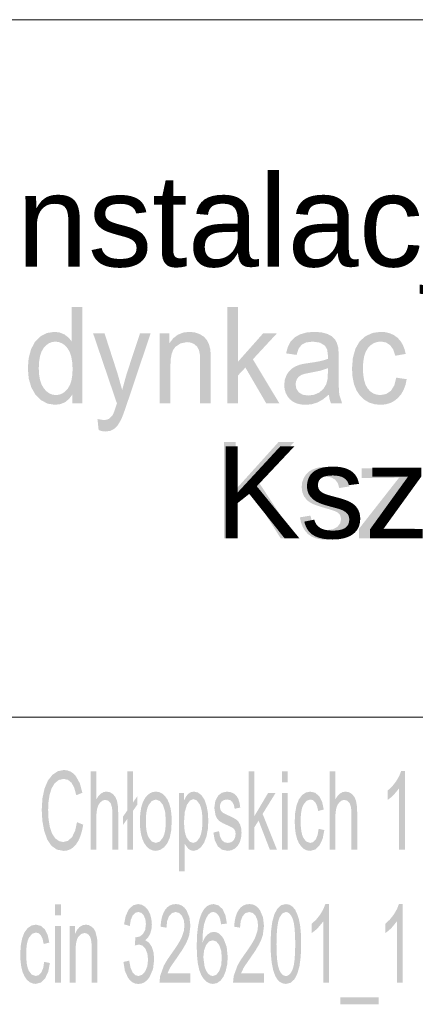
# Model space of a CAD drawing. Header units: millimetres. Extents: x 116 to 15750, y -6945 to 9999.
# Tile 59 of 150: x 7475 to 7582, y -3423 to -3158. Entities that reach past the tile are written whole.
import ezdxf

# ---------------------------------------------------------------- set-up
doc = ezdxf.new("R2010")
doc.units = ezdxf.units.MM
doc.layers.get('0').update_dxf_attribs({"color": 252})
doc.styles.get("Standard").update_dxf_attribs({"font": 'simplex.shx'})

msp = doc.modelspace()

# ---------------------------------------------------------------- hatches: boundary and pattern name
h = msp.add_hatch(color=7)
h.paths.add_polyline_path([(7489.33, -3260.8), (7489.33, -3258.43), (7488.43, -3259.65), (7487.34, -3260.53), (7486.07, -3261.05), (7484.6, -3261.23), (7482.67, -3260.92), (7480.89, -3259.99), (7479.38, -3258.51), (7478.26, -3256.53), (7477.56, -3254.15), (7477.33, -3251.43), (7477.54, -3248.75), (7478.17, -3246.33), (7479.23, -3244.31), (7480.71, -3242.82), (7482.49, -3241.9), (7484.48, -3241.6), (7485.92, -3241.78), (7487.2, -3242.31), (7488.28, -3243.14), (7489.14, -3244.18), (7489.14, -3234.88), (7491.99, -3234.88), (7491.99, -3260.8)])
h.paths.add_polyline_path([(7480.27, -3251.43), (7480.36, -3253.12), (7480.61, -3254.58), (7481.04, -3255.82), (7481.64, -3256.82), (7482.36, -3257.61), (7483.13, -3258.16), (7483.97, -3258.5), (7484.87, -3258.61), (7485.78, -3258.5), (7486.61, -3258.18), (7487.37, -3257.65), (7488.06, -3256.9), (7488.63, -3255.94), (7489.05, -3254.75), (7489.29, -3253.33), (7489.38, -3251.7), (7489.29, -3249.9), (7489.04, -3248.35), (7488.62, -3247.07), (7488.04, -3246.04), (7487.33, -3245.25), (7486.55, -3244.69), (7485.69, -3244.35), (7484.75, -3244.23), (7483.83, -3244.34), (7482.99, -3244.67), (7482.24, -3245.21), (7481.56, -3245.97), (7480.99, -3246.96), (7480.59, -3248.2), (7480.35, -3249.69)])
h = msp.add_hatch(color=7)
h.dxf.hatch_style = 2
h.paths.add_polyline_path([(7531.01, -3260.8), (7531.01, -3234.88), (7533.87, -3234.88), (7533.87, -3249.66), (7540.65, -3242.02), (7544.36, -3242.02), (7537.9, -3248.99), (7545.01, -3260.8), (7541.48, -3260.8), (7535.89, -3251.2), (7533.87, -3253.35), (7533.87, -3260.8)])
h = msp.add_hatch(color=7)
h.dxf.hatch_style = 2
h.paths.add_polyline_path([(7496.39, -3268.03), (7496.07, -3265.05), (7497.71, -3265.33), (7498.57, -3265.24), (7499.24, -3264.97), (7500.18, -3263.98), (7500.53, -3263.15), (7501.05, -3261.61), (7501.3, -3260.83), (7494.9, -3242.02), (7497.98, -3242.02), (7501.5, -3252.9), (7502.72, -3257.25), (7503.9, -3252.97), (7507.51, -3242.02), (7510.37, -3242.02), (7503.95, -3261.12), (7503.46, -3262.54), (7503.03, -3263.73), (7502.66, -3264.67), (7502.34, -3265.38), (7501.52, -3266.74), (7500.59, -3267.68), (7499.5, -3268.23), (7498.23, -3268.42), (7497.36, -3268.32)])
h = msp.add_hatch(color=7)
h.dxf.hatch_style = 2
h.paths.add_polyline_path([(7512.84, -3260.8), (7512.84, -3242.02), (7515.41, -3242.02), (7515.41, -3244.69), (7516.45, -3243.34), (7517.69, -3242.37), (7519.14, -3241.79), (7520.8, -3241.6), (7522.26, -3241.75), (7523.6, -3242.21), (7524.72, -3242.91), (7525.52, -3243.81), (7526.06, -3244.89), (7526.41, -3246.16), (7526.53, -3247.38), (7526.57, -3249.25), (7526.57, -3260.8), (7523.71, -3260.8), (7523.71, -3249.38), (7523.63, -3247.68), (7523.38, -3246.47), (7522.91, -3245.61), (7522.19, -3244.94), (7521.26, -3244.5), (7520.19, -3244.36), (7518.49, -3244.68), (7517.03, -3245.65), (7516.45, -3246.44), (7516.04, -3247.52), (7515.79, -3248.89), (7515.71, -3250.54), (7515.71, -3260.8)])
h = msp.add_hatch(color=7)
h.paths.add_polyline_path([(7558.34, -3258.49), (7556.78, -3259.77), (7555.28, -3260.61), (7553.75, -3261.07), (7552.12, -3261.23), (7550.81, -3261.13), (7549.66, -3260.85), (7548.67, -3260.37), (7547.84, -3259.71), (7547.19, -3258.9), (7546.72, -3257.99), (7546.44, -3256.97), (7546.35, -3255.85), (7546.49, -3254.53), (7546.91, -3253.33), (7547.56, -3252.3), (7548.39, -3251.5), (7549.36, -3250.9), (7550.45, -3250.46), (7551.51, -3250.21), (7553, -3249.98), (7554.62, -3249.74), (7556.01, -3249.48), (7557.17, -3249.19), (7558.1, -3248.88), (7558.11, -3248.35), (7558.12, -3248.05), (7557.91, -3246.39), (7557.31, -3245.31), (7555.94, -3244.5), (7554.05, -3244.23), (7552.29, -3244.43), (7551.06, -3245.02), (7550.22, -3246.11), (7549.64, -3247.8), (7546.84, -3247.38), (7547.34, -3245.58), (7548.09, -3244.16), (7549.16, -3243.07), (7550.62, -3242.26), (7552.41, -3241.76), (7554.46, -3241.6), (7556.42, -3241.74), (7557.98, -3242.16), (7559.15, -3242.8), (7559.97, -3243.59), (7560.51, -3244.56), (7560.86, -3245.75), (7560.96, -3246.9), (7561, -3248.69), (7561, -3252.93), (7561.01, -3254.95), (7561.04, -3256.56), (7561.1, -3257.76), (7561.18, -3258.55), (7561.91, -3260.8), (7558.91, -3260.8), (7558.55, -3259.73)])
h.paths.add_polyline_path([(7558.1, -3251.38), (7556.15, -3252.03), (7553.42, -3252.58), (7551.92, -3252.88), (7550.93, -3253.21), (7550.27, -3253.65), (7549.79, -3254.25), (7549.5, -3254.97), (7549.4, -3255.76), (7549.62, -3256.93), (7550.27, -3257.89), (7551.34, -3258.52), (7552.8, -3258.73), (7554.37, -3258.53), (7555.75, -3257.93), (7556.87, -3256.97), (7557.64, -3255.72), (7557.99, -3254.39), (7558.1, -3252.54)])
h = msp.add_hatch(color=7)
h.dxf.hatch_style = 2
h.paths.add_polyline_path([(7576.49, -3253.92), (7579.31, -3254.33), (7578.99, -3255.86), (7578.49, -3257.21), (7577.81, -3258.39), (7576.95, -3259.39), (7575.94, -3260.2), (7574.83, -3260.77), (7573.6, -3261.11), (7572.28, -3261.23), (7570.63, -3261.07), (7569.15, -3260.6), (7567.84, -3259.81), (7566.7, -3258.7), (7565.78, -3257.31), (7565.12, -3255.64), (7564.73, -3253.7), (7564.59, -3251.48), (7564.82, -3248.63), (7565.5, -3246.16), (7566.64, -3244.16), (7568.26, -3242.74), (7570.19, -3241.88), (7572.29, -3241.6), (7573.6, -3241.69), (7574.79, -3241.99), (7575.86, -3242.47), (7576.8, -3243.15), (7577.59, -3244), (7578.23, -3245.02), (7578.71, -3246.2), (7579.04, -3247.54), (7576.25, -3248.02), (7575.7, -3246.36), (7574.84, -3245.17), (7573.73, -3244.45), (7572.4, -3244.21), (7571.37, -3244.32), (7570.44, -3244.64), (7569.61, -3245.18), (7568.89, -3245.94), (7568.29, -3246.93), (7567.87, -3248.17), (7567.61, -3249.65), (7567.53, -3251.39), (7567.61, -3253.16), (7567.86, -3254.66), (7568.26, -3255.91), (7568.84, -3256.9), (7569.54, -3257.65), (7570.34, -3258.18), (7571.25, -3258.5), (7572.25, -3258.61), (7573.79, -3258.32), (7575.06, -3257.46), (7575.98, -3256)])
h = msp.add_hatch(color=7)
h.dxf.hatch_style = 2
h.paths.add_polyline_path([(7530.16, -3297.13), (7530.16, -3271.21), (7533.25, -3271.21), (7533.25, -3284.06), (7544.84, -3271.21), (7549.03, -3271.21), (7539.24, -3281.71), (7549.45, -3297.13), (7545.38, -3297.13), (7537.07, -3284.01), (7533.25, -3288.15), (7533.25, -3297.13)])
h = msp.add_hatch(color=7)
h.dxf.hatch_style = 2
h.paths.add_polyline_path([(7550.56, -3291.52), (7553.39, -3291.03), (7553.84, -3292.7), (7554.71, -3293.93), (7556.02, -3294.68), (7557.77, -3294.94), (7559.48, -3294.71), (7560.69, -3294.04), (7561.41, -3293.07), (7561.65, -3291.94), (7561.44, -3290.98), (7560.8, -3290.25), (7560.4, -3290.02), (7559.78, -3289.77), (7558.94, -3289.48), (7557.88, -3289.17), (7556.42, -3288.74), (7555.21, -3288.35), (7554.24, -3287.98), (7553.51, -3287.64), (7552.44, -3286.87), (7551.67, -3285.85), (7551.19, -3284.65), (7551.04, -3283.33), (7551.17, -3282.13), (7551.55, -3281.01), (7552.16, -3280.03), (7552.95, -3279.23), (7553.75, -3278.73), (7554.78, -3278.3), (7555.97, -3278.02), (7557.26, -3277.92), (7559.12, -3278.08), (7560.75, -3278.56), (7562.05, -3279.31), (7562.97, -3280.29), (7563.57, -3281.56), (7563.95, -3283.19), (7561.16, -3283.62), (7560.78, -3282.33), (7560.05, -3281.36), (7558.94, -3280.74), (7557.46, -3280.54), (7555.77, -3280.72), (7554.65, -3281.27), (7554.02, -3282.05), (7553.81, -3282.96), (7554.15, -3284.08), (7554.6, -3284.55), (7555.25, -3284.92), (7555.57, -3285.04), (7556.09, -3285.22), (7556.83, -3285.45), (7557.78, -3285.74), (7559.18, -3286.17), (7560.36, -3286.56), (7561.3, -3286.91), (7562.02, -3287.22), (7563.09, -3287.92), (7563.91, -3288.89), (7564.42, -3290.12), (7564.59, -3291.61), (7564.38, -3293.15), (7563.75, -3294.6), (7562.73, -3295.85), (7561.34, -3296.78), (7559.66, -3297.36), (7557.78, -3297.55), (7556.23, -3297.46), (7554.88, -3297.17), (7553.72, -3296.7), (7552.76, -3296.03), (7551.97, -3295.18), (7551.35, -3294.14), (7550.87, -3292.92)])
h = msp.add_hatch(color=7)
h.dxf.hatch_style = 2
h.paths.add_polyline_path([(7566.51, -3297.13), (7566.51, -3294.54), (7577.27, -3280.82), (7575.55, -3280.9), (7574.04, -3280.93), (7567.15, -3280.93), (7567.15, -3278.35), (7580.96, -3278.35), (7580.96, -3280.45), (7571.81, -3292.37), (7570.04, -3294.54), (7573.66, -3294.39), (7581.47, -3294.39), (7581.47, -3297.13)])
h = msp.add_hatch(color=7)
h.dxf.hatch_style = 2
h.paths.add_polyline_path([(7490.56, -3373.52), (7492.23, -3374.22), (7491.91, -3375.84), (7491.49, -3377.25), (7490.97, -3378.46), (7490.34, -3379.46), (7489.62, -3380.25), (7488.82, -3380.81), (7487.95, -3381.15), (7487, -3381.26), (7485.15, -3380.92), (7483.68, -3379.88), (7482.55, -3378.18), (7481.73, -3375.87), (7481.23, -3373.14), (7481.07, -3370.22), (7481.25, -3367.15), (7481.82, -3364.49), (7482.73, -3362.34), (7483.96, -3360.77), (7485.43, -3359.82), (7487.03, -3359.5), (7487.93, -3359.6), (7488.77, -3359.9), (7489.53, -3360.4), (7490.21, -3361.1), (7491.31, -3363.04), (7492.01, -3365.63), (7490.37, -3366.28), (7489.83, -3364.29), (7489.09, -3362.93), (7488.15, -3362.15), (7486.99, -3361.88), (7485.65, -3362.18), (7484.56, -3363.05), (7483.73, -3364.41), (7483.18, -3366.17), (7482.88, -3368.16), (7482.79, -3370.21), (7482.9, -3372.72), (7483.26, -3374.9), (7483.86, -3376.64), (7484.72, -3377.89), (7485.75, -3378.63), (7486.86, -3378.88), (7488.16, -3378.54), (7489.24, -3377.53), (7490.06, -3375.85)])
h = msp.add_hatch(color=7)
h.dxf.hatch_style = 2
h.paths.add_polyline_path([(7494.21, -3380.9), (7494.21, -3359.86), (7495.76, -3359.86), (7495.76, -3367.41), (7496.34, -3366.49), (7496.99, -3365.84), (7497.71, -3365.44), (7498.5, -3365.31), (7499.44, -3365.48), (7500.26, -3365.98), (7500.91, -3366.78), (7501.34, -3367.83), (7501.58, -3369.27), (7501.66, -3371.24), (7501.66, -3380.9), (7500.11, -3380.9), (7500.11, -3371.24), (7499.99, -3369.57), (7499.61, -3368.42), (7499, -3367.76), (7498.18, -3367.54), (7497.51, -3367.69), (7496.89, -3368.14), (7496.37, -3368.84), (7496.02, -3369.75), (7495.82, -3370.96), (7495.76, -3372.56), (7495.76, -3380.9)])
h = msp.add_hatch(color=7)
h.dxf.hatch_style = 2
h.paths.add_polyline_path([(7504.1, -3372.66), (7502.98, -3374.24), (7502.98, -3371.97), (7504.1, -3370.39), (7504.1, -3359.86), (7505.64, -3359.86), (7505.64, -3368.21), (7506.8, -3366.56), (7506.8, -3368.81), (7505.64, -3370.47), (7505.64, -3380.9), (7504.1, -3380.9)])
h = msp.add_hatch(color=7)
h.dxf.hatch_style = 2
h.paths.add_polyline_path([(7536.79, -3380.9), (7536.79, -3359.86), (7538.34, -3359.86), (7538.34, -3371.86), (7542.01, -3365.66), (7544.02, -3365.66), (7540.52, -3371.31), (7544.37, -3380.9), (7542.46, -3380.9), (7539.44, -3373.11), (7538.34, -3374.86), (7538.34, -3380.9)])
h = msp.add_hatch(color=7)
h.paths.add_polyline_path([(7545.7, -3362.83), (7545.7, -3359.86), (7547.25, -3359.86), (7547.25, -3362.83)])
h.paths.add_polyline_path([(7545.7, -3380.9), (7545.7, -3365.66), (7547.25, -3365.66), (7547.25, -3380.9)])
h = msp.add_hatch(color=7)
h.dxf.hatch_style = 2
h.paths.add_polyline_path([(7558.55, -3380.9), (7558.55, -3359.86), (7560.1, -3359.86), (7560.1, -3367.41), (7560.68, -3366.49), (7561.33, -3365.84), (7562.05, -3365.44), (7562.84, -3365.31), (7563.78, -3365.48), (7564.6, -3365.98), (7565.25, -3366.78), (7565.68, -3367.83), (7565.92, -3369.27), (7566, -3371.24), (7566, -3380.9), (7564.45, -3380.9), (7564.45, -3371.24), (7564.33, -3369.57), (7563.95, -3368.42), (7563.34, -3367.76), (7562.52, -3367.54), (7561.85, -3367.69), (7561.23, -3368.14), (7560.71, -3368.84), (7560.36, -3369.75), (7560.16, -3370.96), (7560.1, -3372.56), (7560.1, -3380.9)])
h = msp.add_hatch(color=7)
h.dxf.hatch_style = 2
h.paths.add_polyline_path([(7578.82, -3380.9), (7577.26, -3380.9), (7577.26, -3364.44), (7575.8, -3366.22), (7574.93, -3367), (7574.17, -3367.55), (7574.17, -3365.05), (7575.38, -3363.93), (7576.44, -3362.58), (7577.27, -3361.16), (7577.82, -3359.77), (7578.82, -3359.77)])
h = msp.add_hatch(color=7)
h.paths.add_polyline_path([(7507.49, -3373.28), (7507.58, -3371.3), (7507.84, -3369.59), (7508.29, -3368.16), (7508.91, -3367), (7509.53, -3366.26), (7510.21, -3365.74), (7510.96, -3365.42), (7511.78, -3365.31), (7512.68, -3365.44), (7513.49, -3365.83), (7514.22, -3366.47), (7514.86, -3367.37), (7515.38, -3368.5), (7515.76, -3369.83), (7515.98, -3371.35), (7516.06, -3373.06), (7515.93, -3375.69), (7515.53, -3377.69), (7514.88, -3379.19), (7513.99, -3380.31), (7512.93, -3381.01), (7511.78, -3381.25), (7510.86, -3381.12), (7510.04, -3380.74), (7509.31, -3380.1), (7508.67, -3379.2), (7508.15, -3378.06), (7507.78, -3376.69), (7507.56, -3375.1)])
h.paths.add_polyline_path([(7509.09, -3373.28), (7509.13, -3374.65), (7509.28, -3375.84), (7509.51, -3376.84), (7509.85, -3377.66), (7510.71, -3378.76), (7511.78, -3379.12), (7512.84, -3378.76), (7513.7, -3377.66), (7514.04, -3376.83), (7514.28, -3375.81), (7514.42, -3374.6), (7514.47, -3373.19), (7514.28, -3370.71), (7513.7, -3368.91), (7512.83, -3367.82), (7511.78, -3367.45), (7510.71, -3367.82), (7509.85, -3368.9), (7509.51, -3369.72), (7509.28, -3370.72), (7509.13, -3371.91)])
h = msp.add_hatch(color=7)
h.paths.add_polyline_path([(7517.98, -3386.75), (7517.98, -3365.66), (7519.39, -3365.66), (7519.39, -3367.64), (7519.92, -3366.62), (7520.51, -3365.89), (7521.21, -3365.46), (7522.04, -3365.31), (7523.14, -3365.56), (7524.1, -3366.32), (7524.89, -3367.53), (7525.45, -3369.15), (7525.8, -3371.07), (7525.91, -3373.17), (7525.79, -3375.39), (7525.41, -3377.38), (7524.79, -3379.03), (7523.94, -3380.25), (7522.96, -3381), (7521.93, -3381.25), (7521.19, -3381.11), (7520.54, -3380.71), (7519.52, -3379.32), (7519.52, -3386.75)])
h.paths.add_polyline_path([(7519.38, -3373.37), (7519.42, -3374.74), (7519.55, -3375.93), (7519.78, -3376.92), (7520.09, -3377.71), (7520.88, -3378.77), (7521.82, -3379.12), (7522.78, -3378.76), (7523.59, -3377.66), (7523.91, -3376.84), (7524.14, -3375.81), (7524.28, -3374.58), (7524.33, -3373.15), (7524.28, -3371.79), (7524.15, -3370.6), (7523.92, -3369.6), (7523.61, -3368.79), (7522.82, -3367.7), (7521.89, -3367.33), (7520.96, -3367.72), (7520.14, -3368.88), (7519.57, -3370.78)])
h = msp.add_hatch(color=7)
h.dxf.hatch_style = 2
h.paths.add_polyline_path([(7527.26, -3376.35), (7528.79, -3375.95), (7529.04, -3377.31), (7529.51, -3378.3), (7530.22, -3378.92), (7531.16, -3379.12), (7532.09, -3378.94), (7532.74, -3378.4), (7533.13, -3377.61), (7533.26, -3376.7), (7533.15, -3375.91), (7532.8, -3375.32), (7532.25, -3374.93), (7531.22, -3374.44), (7529.77, -3373.78), (7528.85, -3373.21), (7528.28, -3372.58), (7527.86, -3371.75), (7527.52, -3369.7), (7527.8, -3367.82), (7528.56, -3366.38), (7529.54, -3365.62), (7530.88, -3365.31), (7531.89, -3365.44), (7532.78, -3365.83), (7533.48, -3366.44), (7533.97, -3367.23), (7534.3, -3368.26), (7534.51, -3369.59), (7532.99, -3369.93), (7532.79, -3368.89), (7532.39, -3368.1), (7531.8, -3367.6), (7530.99, -3367.43), (7530.08, -3367.58), (7529.47, -3368.02), (7529.13, -3368.66), (7529.01, -3369.4), (7529.21, -3370.31), (7529.8, -3371), (7530.25, -3371.23), (7531.17, -3371.66), (7532.56, -3372.32), (7533.46, -3372.86), (7534.04, -3373.43), (7534.48, -3374.21), (7534.76, -3375.21), (7534.85, -3376.42), (7534.74, -3377.68), (7534.4, -3378.86), (7533.85, -3379.87), (7533.1, -3380.63), (7532.19, -3381.09), (7531.17, -3381.25), (7529.59, -3380.94), (7528.45, -3380.02), (7527.68, -3378.48)])
h = msp.add_hatch(color=7)
h.dxf.hatch_style = 2
h.paths.add_polyline_path([(7555.61, -3375.32), (7557.14, -3375.65), (7556.69, -3377.99), (7555.86, -3379.76), (7554.71, -3380.88), (7553.33, -3381.25), (7552.44, -3381.12), (7551.64, -3380.74), (7550.93, -3380.1), (7550.31, -3379.2), (7549.81, -3378.07), (7549.45, -3376.71), (7549.24, -3375.14), (7549.17, -3373.34), (7549.29, -3371.02), (7549.66, -3369.02), (7550.28, -3367.4), (7551.15, -3366.24), (7552.2, -3365.55), (7553.34, -3365.31), (7554.69, -3365.63), (7555.78, -3366.57), (7556.55, -3368.09), (7556.99, -3370.14), (7555.48, -3370.52), (7555.18, -3369.18), (7554.72, -3368.21), (7554.12, -3367.63), (7553.4, -3367.43), (7552.34, -3367.79), (7551.5, -3368.84), (7551.17, -3369.64), (7550.94, -3370.65), (7550.81, -3371.86), (7550.76, -3373.27), (7550.81, -3374.7), (7550.94, -3375.92), (7551.16, -3376.93), (7551.47, -3377.73), (7552.28, -3378.77), (7553.32, -3379.12), (7554.15, -3378.89), (7554.83, -3378.19), (7555.33, -3377.01)])
h = msp.add_hatch(color=7)
h.paths.add_polyline_path([(7484.68, -3398.63), (7484.68, -3395.65), (7486.23, -3395.65), (7486.23, -3398.63)])
h.paths.add_polyline_path([(7484.68, -3416.7), (7484.68, -3401.46), (7486.23, -3401.46), (7486.23, -3416.7)])
h = msp.add_hatch(color=7)
h.dxf.hatch_style = 2
h.paths.add_polyline_path([(7503.06, -3411.14), (7504.61, -3410.8), (7504.97, -3412.69), (7505.52, -3413.96), (7506.23, -3414.69), (7507.08, -3414.93), (7508.09, -3414.62), (7508.93, -3413.67), (7509.5, -3412.26), (7509.69, -3410.54), (7509.51, -3408.92), (7508.99, -3407.61), (7508.19, -3406.74), (7507.22, -3406.45), (7506.12, -3406.74), (7506.29, -3404.47), (7506.54, -3404.5), (7507.48, -3404.28), (7508.32, -3403.63), (7508.91, -3402.54), (7509.11, -3400.98), (7508.97, -3399.68), (7508.54, -3398.63), (7507.87, -3397.93), (7507.05, -3397.69), (7506.22, -3397.93), (7505.54, -3398.64), (7505.04, -3399.82), (7504.77, -3401.48), (7503.22, -3401.02), (7503.68, -3398.72), (7504.51, -3397), (7505.64, -3395.92), (7507.01, -3395.57), (7508, -3395.75), (7508.91, -3396.31), (7509.68, -3397.18), (7510.25, -3398.32), (7510.59, -3399.64), (7510.71, -3401.04), (7510.6, -3402.34), (7510.27, -3403.52), (7509.72, -3404.53), (7508.97, -3405.3), (7509.96, -3405.96), (7510.71, -3407.09), (7511.17, -3408.62), (7511.33, -3410.48), (7511.03, -3413.03), (7510.12, -3415.16), (7509.48, -3416), (7508.76, -3416.59), (7507.96, -3416.95), (7507.08, -3417.07), (7506.28, -3416.97), (7505.55, -3416.66), (7504.9, -3416.15), (7504.31, -3415.42), (7503.45, -3413.53)])
h = msp.add_hatch(color=7)
h.dxf.hatch_style = 2
h.paths.add_polyline_path([(7521.1, -3414.22), (7521.1, -3416.7), (7512.76, -3416.7), (7512.94, -3414.91), (7513.96, -3412.1), (7514.82, -3410.62), (7515.99, -3408.92), (7516.93, -3407.59), (7517.71, -3406.4), (7518.32, -3405.36), (7518.77, -3404.46), (7519.31, -3402.86), (7519.49, -3401.35), (7519.33, -3399.94), (7518.83, -3398.76), (7518.08, -3397.97), (7517.12, -3397.71), (7516.11, -3397.99), (7515.32, -3398.83), (7514.82, -3400.16), (7514.64, -3401.93), (7513.05, -3401.65), (7513.19, -3400.26), (7513.44, -3399.04), (7513.8, -3397.99), (7514.28, -3397.13), (7514.86, -3396.44), (7515.53, -3395.96), (7516.3, -3395.67), (7517.15, -3395.57), (7518.01, -3395.67), (7518.78, -3395.99), (7519.45, -3396.51), (7520.03, -3397.25), (7520.82, -3399.13), (7521.09, -3401.41), (7520.77, -3403.89), (7520.36, -3405.15), (7519.74, -3406.46), (7518.78, -3408.07), (7517.35, -3410.17), (7516.72, -3411.07), (7516.21, -3411.81), (7515.82, -3412.39), (7515.56, -3412.82), (7514.91, -3414.22)])
h = msp.add_hatch(color=7)
h.paths.add_polyline_path([(7530.91, -3400.81), (7529.36, -3401.01), (7529.11, -3399.7), (7528.78, -3398.8), (7528.07, -3397.97), (7527.22, -3397.69), (7526.53, -3397.86), (7525.93, -3398.38), (7525.27, -3399.48), (7524.77, -3400.98), (7524.45, -3403.05), (7524.33, -3405.85), (7524.95, -3404.61), (7525.7, -3403.74), (7526.53, -3403.22), (7527.4, -3403.05), (7528.14, -3403.17), (7528.83, -3403.52), (7529.46, -3404.12), (7530.04, -3404.95), (7530.86, -3407.13), (7531.13, -3409.86), (7531, -3411.78), (7530.61, -3413.55), (7530.01, -3415.05), (7529.21, -3416.16), (7528.25, -3416.83), (7527.17, -3417.06), (7526.25, -3416.91), (7525.41, -3416.46), (7524.67, -3415.72), (7524.01, -3414.68), (7523.47, -3413.3), (7523.09, -3411.54), (7522.86, -3409.39), (7522.79, -3406.85), (7522.87, -3404.01), (7523.13, -3401.58), (7523.55, -3399.57), (7524.14, -3397.98), (7524.78, -3396.92), (7525.53, -3396.17), (7526.37, -3395.72), (7527.32, -3395.57), (7528.67, -3395.92), (7529.76, -3396.96), (7530.52, -3398.62)])
h.paths.add_polyline_path([(7524.57, -3409.88), (7524.91, -3412.44), (7525.32, -3413.51), (7525.86, -3414.3), (7526.49, -3414.77), (7527.15, -3414.93), (7528.06, -3414.6), (7528.84, -3413.61), (7529.37, -3412.05), (7529.54, -3410.02), (7529.37, -3408.07), (7528.84, -3406.59), (7528.06, -3405.64), (7527.09, -3405.33), (7526.11, -3405.64), (7525.3, -3406.59), (7524.76, -3408.04)])
h = msp.add_hatch(color=7)
h.dxf.hatch_style = 2
h.paths.add_polyline_path([(7540.91, -3414.22), (7540.91, -3416.7), (7532.56, -3416.7), (7532.75, -3414.91), (7533.77, -3412.1), (7534.62, -3410.62), (7535.8, -3408.92), (7536.74, -3407.59), (7537.52, -3406.4), (7538.13, -3405.36), (7538.57, -3404.46), (7539.12, -3402.86), (7539.3, -3401.35), (7539.14, -3399.94), (7538.64, -3398.76), (7537.88, -3397.97), (7536.93, -3397.71), (7535.91, -3397.99), (7535.13, -3398.83), (7534.62, -3400.16), (7534.45, -3401.93), (7532.86, -3401.65), (7533, -3400.26), (7533.25, -3399.04), (7533.61, -3397.99), (7534.09, -3397.13), (7534.67, -3396.44), (7535.34, -3395.96), (7536.1, -3395.67), (7536.96, -3395.57), (7537.82, -3395.67), (7538.59, -3395.99), (7539.26, -3396.51), (7539.83, -3397.25), (7540.63, -3399.13), (7540.89, -3401.41), (7540.58, -3403.89), (7540.17, -3405.15), (7539.55, -3406.46), (7538.59, -3408.07), (7537.16, -3410.17), (7536.53, -3411.07), (7536.02, -3411.81), (7535.63, -3412.39), (7535.37, -3412.82), (7534.72, -3414.22)])
h = msp.add_hatch(color=7)
h.paths.add_polyline_path([(7542.67, -3406.32), (7542.78, -3402.95), (7543.13, -3400.31), (7543.7, -3398.3), (7544.49, -3396.81), (7545.52, -3395.88), (7546.79, -3395.57), (7547.74, -3395.74), (7548.57, -3396.25), (7549.27, -3397.08), (7549.83, -3398.22), (7550.28, -3399.64), (7550.62, -3401.35), (7550.83, -3403.51), (7550.9, -3406.32), (7550.79, -3409.67), (7550.44, -3412.3), (7549.87, -3414.32), (7549.08, -3415.82), (7548.05, -3416.75), (7546.79, -3417.06), (7545.92, -3416.92), (7545.15, -3416.51), (7544.48, -3415.83), (7543.91, -3414.88), (7543.37, -3413.36), (7542.98, -3411.43), (7542.75, -3409.08)])
h.paths.add_polyline_path([(7544.26, -3406.32), (7544.3, -3408.69), (7544.44, -3410.64), (7544.67, -3412.15), (7544.99, -3413.22), (7545.37, -3413.97), (7545.8, -3414.51), (7546.27, -3414.83), (7546.79, -3414.93), (7547.3, -3414.83), (7547.76, -3414.5), (7548.19, -3413.97), (7548.58, -3413.21), (7548.9, -3412.14), (7549.12, -3410.63), (7549.26, -3408.69), (7549.31, -3406.32), (7549.26, -3403.94), (7549.12, -3402), (7548.9, -3400.49), (7548.58, -3399.42), (7548.19, -3398.67), (7547.76, -3398.14), (7547.29, -3397.81), (7546.77, -3397.71), (7545.81, -3398.09), (7545.06, -3399.21), (7544.71, -3400.38), (7544.46, -3401.95), (7544.31, -3403.93)])
h = msp.add_hatch(color=7)
h.dxf.hatch_style = 2
h.paths.add_polyline_path([(7558.41, -3416.7), (7556.86, -3416.7), (7556.86, -3400.23), (7555.39, -3402.02), (7554.53, -3402.79), (7553.76, -3403.35), (7553.76, -3400.85), (7554.98, -3399.72), (7556.03, -3398.38), (7556.87, -3396.95), (7557.41, -3395.57), (7558.41, -3395.57)])
h = msp.add_hatch(color=7)
h.dxf.hatch_style = 2
h.paths.add_polyline_path([(7578.22, -3416.7), (7576.67, -3416.7), (7576.67, -3400.23), (7575.2, -3402.02), (7574.34, -3402.79), (7573.57, -3403.35), (7573.57, -3400.85), (7574.79, -3399.72), (7575.84, -3398.38), (7576.67, -3396.95), (7577.22, -3395.57), (7578.22, -3395.57)])
h = msp.add_hatch(color=7)
h.dxf.hatch_style = 2
h.paths.add_polyline_path([(7481.73, -3411.11), (7483.26, -3411.44), (7482.81, -3413.79), (7481.98, -3415.56), (7480.83, -3416.68), (7479.45, -3417.05), (7478.56, -3416.92), (7477.76, -3416.54), (7477.05, -3415.9), (7476.43, -3415), (7475.93, -3413.87), (7475.57, -3412.51), (7475.36, -3410.93), (7475.29, -3409.14), (7475.41, -3406.82), (7475.78, -3404.82), (7476.4, -3403.2), (7477.27, -3402.04), (7478.32, -3401.34), (7479.46, -3401.11), (7480.81, -3401.42), (7481.9, -3402.37), (7482.67, -3403.89), (7483.11, -3405.93), (7481.6, -3406.32), (7481.3, -3404.97), (7480.84, -3404.01), (7480.24, -3403.43), (7479.52, -3403.23), (7478.46, -3403.58), (7477.62, -3404.63), (7477.29, -3405.44), (7477.06, -3406.44), (7476.93, -3407.65), (7476.88, -3409.06), (7476.93, -3410.49), (7477.06, -3411.72), (7477.28, -3412.73), (7477.59, -3413.53), (7478.4, -3414.57), (7479.44, -3414.92), (7480.27, -3414.69), (7480.95, -3413.99), (7481.46, -3412.8)])
h = msp.add_hatch(color=7)
h.dxf.hatch_style = 2
h.paths.add_polyline_path([(7488.63, -3416.7), (7488.63, -3401.46), (7490.02, -3401.46), (7490.02, -3403.62), (7490.58, -3402.52), (7491.25, -3401.74), (7492.04, -3401.27), (7492.93, -3401.11), (7493.72, -3401.23), (7494.45, -3401.61), (7495.06, -3402.18), (7495.49, -3402.91), (7495.97, -3404.81), (7496.04, -3405.8), (7496.06, -3407.33), (7496.06, -3416.7), (7494.51, -3416.7), (7494.51, -3407.43), (7494.46, -3406.05), (7494.33, -3405.06), (7494.07, -3404.36), (7493.68, -3403.81), (7493.18, -3403.47), (7492.61, -3403.35), (7491.68, -3403.61), (7490.89, -3404.4), (7490.58, -3405.04), (7490.35, -3405.92), (7490.22, -3407.03), (7490.17, -3408.37), (7490.17, -3416.7)])
h = msp.add_hatch(color=7)
h.dxf.hatch_style = 2
h.paths.add_polyline_path([(7561.48, -3422.54), (7561.48, -3420.68), (7571.75, -3420.68), (7571.75, -3422.54)])

# ---------------------------------------------------------------- linework, layer by layer
at = {"color": 7, "lineweight": 0}
for points in [[(7093.24, -3157.6), (8114.39, -3157.6)], [(7093.24, -3345.29), (8114.39, -3345.29)]]:
    msp.add_lwpolyline(points, dxfattribs=at)

# ---------------------------------------------------------------- texts
at = {"color": 7, "char_height": 24.7023, "attachment_point": 1}
for s, insert in [('{\\fArial|b0|i0|c0;Budowa instalacji c.o., instalacji gazowej, instalacji}', (7332.4, -3199.33)), ('{\\fArial|b0|i0|c0;Kszta}', (7527.78, -3272.42))]:
    msp.add_mtext(s, dxfattribs=dict(at, insert=insert))

doc.saveas('drawing.dxf')
